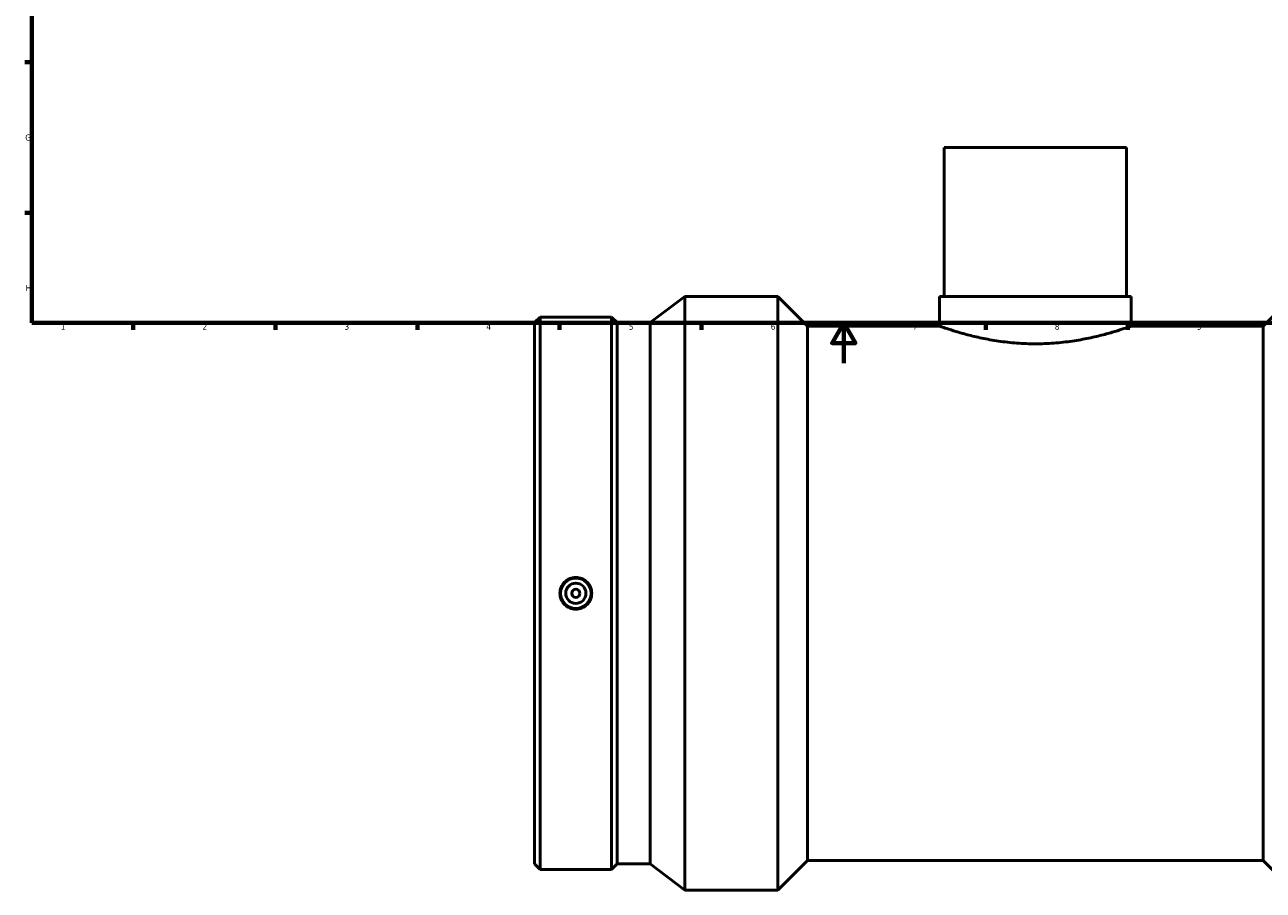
# Model space of a CAD drawing. Header units: millimetres. Extents: x -208 to 1425, y -260 to 1413.
# Tile 1 of 6: x 17 to 627, y -260 to 167. Entities that reach past the tile are written whole.
import ezdxf

# ---------------------------------------------------------------- set-up
doc = ezdxf.new("R2010")
doc.units = ezdxf.units.MM
doc.layers.add('Border (ANSI)', color=7, linetype='Continuous', lineweight=70)
doc.layers.add('Visible (ANSI)', color=7, linetype='Continuous', lineweight=50)
doc.styles.add('Note Text (ANSI)', font='tahoma.ttf')

# ---------------------------------------------------------------- blocks, each defined once
blk = doc.blocks.new('Borders Default Border')
at = {"layer": 'Border (ANSI)'}
for p, q in [((20, 148.5), (16.55, 148.5)), ((20, 74.25), (16.55, 74.25)), ((70.08, 20), (70.08, 16.55)), ((140.17, 20), (140.17, 16.55)), ((210.25, 20), (210.25, 16.55)), ((280.33, 20), (280.33, 16.55)), ((350.42, 20), (350.42, 16.55)), ((490.58, 20), (490.58, 16.55)), ((560.67, 20), (560.67, 16.55))]:
    blk.add_line(p, q, dxfattribs=at)
at = {"layer": 'Border (ANSI)', "flags": 128}
for points in [[(20, 20), (20, 574), (821, 574), (821, 20), (20, 20)], [(420.5, 0), (420.5, 20), (414.73, 10), (426.27, 10), (420.5, 20)]]:
    blk.add_lwpolyline(points, dxfattribs=at)
at = {"layer": 'Border (ANSI)', "char_height": 3.05, "attachment_point": 7, "style": 'Note Text (ANSI)'}
for s, insert in [('G', (16.81, 109.79)), ('H', (16.97, 35.6)), ('1', (34.35, 16.55)), ('2', (104.2, 16.55)), ('3', (174.26, 16.49)), ('4', (244.23, 16.55)), ('5', (314.48, 16.49)), ('6', (384.49, 16.49)), ('7', (454.6, 16.55)), ('8', (524.63, 16.48)), ('9', (594.7, 16.49))]:
    blk.add_mtext(s, dxfattribs=dict(at, insert=insert))

msp = doc.modelspace()

# ---------------------------------------------------------------- linework, layer by layer
at = {"layer": 'Visible (ANSI)'}
for p, q in [((560.031, 106.529), (470.031, 106.529)), ((470.031, 106.529), (470.031, 33.029)), ((560.031, 106.529), (560.031, 33.029)), ((324.965, 20.049), (342.131, 33.029)), ((342.131, -259.971), (342.131, 33.029)), ((342.131, 33.029), (387.996, 33.029)), ((387.996, -259.971), (387.996, 33.029)), ((402.646, 18.379), (387.996, 33.029)), ((467.781, 33.029), (562.281, 33.029)), ((467.781, 33.029), (467.781, 18.379)), ((562.281, 33.029), (562.281, 18.379)), ((627.416, 18.379), (642.066, 33.029)), ((268.031, 20.049), (270.756, 22.774)), ((268.031, -246.991), (268.031, 20.049)), ((270.756, -249.716), (270.756, 22.774)), ((270.756, 22.774), (305.973, 22.774)), ((305.973, -249.716), (305.973, 22.774)), ((308.698, 20.049), (305.973, 22.774)), ((308.698, -246.991), (308.698, 20.049)), ((308.698, 20.049), (324.965, 20.049)), ((324.965, -246.991), (324.965, 20.049)), ((402.646, -245.321), (402.646, 18.379)), ((402.646, 18.379), (467.781, 18.379)), ((562.281, 18.379), (627.416, 18.379)), ((627.416, -245.321), (627.416, 18.379)), ((268.031, -246.991), (270.756, -249.716)), ((270.756, -249.716), (305.973, -249.716)), ((308.698, -246.991), (305.973, -249.716)), ((308.698, -246.991), (324.965, -246.991)), ((324.965, -246.991), (342.131, -259.971)), ((402.646, -245.321), (387.996, -259.971)), ((402.646, -245.321), (627.416, -245.321)), ((627.416, -245.321), (642.066, -259.971)), ((342.131, -259.971), (387.996, -259.971))]:
    msp.add_line(p, q, dxfattribs=at)
for radius in [7.5, 5, 2]:
    msp.add_circle((288.365, -113.471), radius, dxfattribs=at)
for points, knots in [([(562.281, 18.379), (562.281, 18.379), (561.992, 18.274), (560.783, 17.848), (559.864, 17.527), (557.444, 16.719), (555.942, 16.232), (552.482, 15.182), (550.524, 14.621), (546.359, 13.53), (544.005, 12.961), (538.872, 11.884), (536.093, 11.377), (530.281, 10.529), (527.243, 10.188), (521.117, 9.734), (518.028, 9.622), (512.035, 9.622), (508.946, 9.734), (502.819, 10.188), (499.781, 10.529), (493.97, 11.377), (491.191, 11.884), (486.058, 12.961), (483.704, 13.53), (479.538, 14.621), (477.58, 15.182), (474.12, 16.232), (472.618, 16.719), (470.199, 17.527), (469.279, 17.848), (468.07, 18.274), (467.781, 18.379), (467.781, 18.379)], [7.1891252, 7.1891252, 7.1891252, 7.1891252, 8.0874824, 8.0874824, 8.9858396, 8.9858396, 9.8841968, 9.8841968, 10.782554, 10.782554, 11.6814781, 11.6814781, 12.5804022, 12.5804022, 13.4793263, 13.4793263, 14.3782504, 14.3782504, 15.2771745, 15.2771745, 16.1760986, 16.1760986, 17.0750227, 17.0750227, 17.9739468, 17.9739468, 18.872304, 18.872304, 19.7706612, 19.7706612, 20.6690184, 20.6690184, 21.5673756, 21.5673756, 21.5673756, 21.5673756]), ([(288.365, -105.623), (289.349, -105.623), (290.399, -105.821), (292.329, -106.623), (293.21, -107.228), (294.599, -108.623), (295.2, -109.505), (295.997, -111.437), (296.193, -112.487), (296.193, -114.455), (295.997, -115.505), (295.2, -117.437), (294.599, -118.32), (293.21, -119.714), (292.329, -120.319), (290.399, -121.122), (289.349, -121.32), (287.38, -121.32), (286.33, -121.122), (284.4, -120.319), (283.519, -119.714), (282.131, -118.32), (281.529, -117.437), (280.732, -115.505), (280.536, -114.455), (280.536, -112.487), (280.732, -111.437), (281.529, -109.505), (282.131, -108.623), (283.519, -107.228), (284.4, -106.623), (286.33, -105.821), (287.38, -105.623), (288.365, -105.623)], [0, 0, 0, 0, 0.2954182, 0.2954182, 0.5908365, 0.5908365, 0.8860843, 0.8860843, 1.1813321, 1.1813321, 1.4765799, 1.4765799, 1.7718277, 1.7718277, 2.0672459, 2.0672459, 2.3626641, 2.3626641, 2.6580823, 2.6580823, 2.9535006, 2.9535006, 3.2487484, 3.2487484, 3.5439962, 3.5439962, 3.839244, 3.839244, 4.1344918, 4.1344918, 4.42991, 4.42991, 4.7253282, 4.7253282, 4.7253282, 4.7253282])]:
    msp.add_open_spline(points, degree=3, knots=knots, dxfattribs=at)

# ---------------------------------------------------------------- block references
msp.add_blockref('Borders Default Border', (0, 0))

doc.saveas('drawing.dxf')
